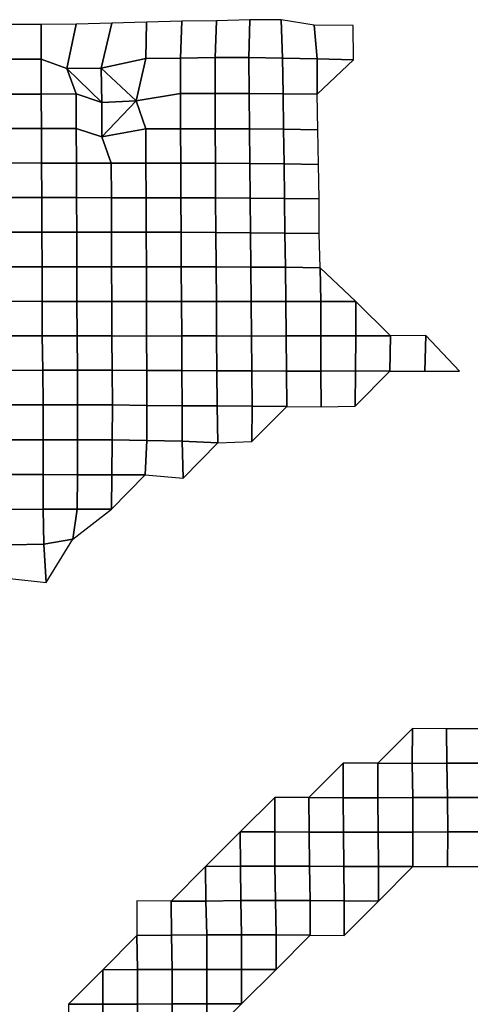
# Model space of a CAD drawing. Extents: x -2.4 to 84.8, y -2.1 to 56.9.
# Tile 10 of 14: x 38.3 to 50, y 29.3 to 54.7. Entities that reach past the tile are written whole.
import ezdxf

# ---------------------------------------------------------------- set-up
doc = ezdxf.new("R2010")
doc.units = 0

msp = doc.modelspace()

# ---------------------------------------------------------------- linework, layer by layer
at = {"layer": 'camera'}
for points in [[(43.4069, 54.6616, -871.4527), (43.3719, 53.7116, -870.9442), (44.247, 53.719, -870.9457), (44.268, 54.6916, -871.3842)], [(44.268, 54.6916, -871.3842), (44.247, 53.719, -870.9457), (45.1123, 53.6967, -870.7106), (45.0765, 54.6908, -871.0339)], [(45.0765, 54.6908, -871.0339), (45.1123, 53.6967, -870.7106), (46.0103, 53.6787, -870.683), (45.9346, 54.5542, -870.5318)], [(37.9729, 54.5649, -870.9451), (37.9749, 53.6737, -871.0546), (38.8799, 53.6738, -871.0721), (38.8776, 54.5641, -870.9608)], [(38.8776, 54.5641, -870.9608), (38.8799, 53.6738, -871.0721), (39.5411, 53.4279, -871.1846), (39.783, 54.5734, -871.0652)], [(39.783, 54.5734, -871.0652), (39.5411, 53.4279, -871.1846), (40.4282, 53.4379, -871.0191), (40.7046, 54.5996, -871.0241)], [(40.7046, 54.5996, -871.0241), (40.4282, 53.4379, -871.0191), (41.5793, 53.6893, -870.8911), (41.597, 54.6252, -871.1802)], [(41.597, 54.6252, -871.1802), (41.5793, 53.6893, -870.8911), (42.4798, 53.6964, -870.8944), (42.5108, 54.6538, -871.2455)], [(42.5108, 54.6538, -871.2455), (42.4798, 53.6964, -870.8944), (43.3719, 53.7116, -870.9442), (43.4069, 54.6616, -871.4527)], [(45.9346, 54.5542, -870.5318), (46.0103, 53.6787, -870.683), (46.9467, 53.6521, -870.6791), (46.942, 54.545, -870.5853)], [(37.9749, 53.6737, -871.0546), (37.9762, 52.7642, -871.0074), (38.8757, 52.7658, -870.9981), (38.8799, 53.6738, -871.0721)], [(38.8799, 53.6738, -871.0721), (38.8757, 52.7658, -870.9981), (39.7773, 52.7747, -871.0741), (39.5411, 53.4279, -871.1846)], [(41.3303, 52.5952, -871.0234), (41.5793, 53.6893, -870.8911), (40.4282, 53.4379, -871.0191)], [(41.5793, 53.6893, -870.8911), (41.3303, 52.5952, -871.0234), (42.4783, 52.7811, -870.9965), (42.4798, 53.6964, -870.8944)], [(42.4798, 53.6964, -870.8944), (42.4783, 52.7811, -870.9965), (43.3713, 52.7887, -870.9913), (43.3719, 53.7116, -870.9442)], [(43.3719, 53.7116, -870.9442), (43.3713, 52.7887, -870.9913), (44.2565, 52.7891, -870.9726), (44.247, 53.719, -870.9457)], [(44.247, 53.719, -870.9457), (44.2565, 52.7891, -870.9726), (45.134, 52.7738, -870.7638), (45.1123, 53.6967, -870.7106)], [(45.1123, 53.6967, -870.7106), (45.134, 52.7738, -870.7638), (46.0146, 52.7635, -870.5846), (46.0103, 53.6787, -870.683)], [(46.0103, 53.6787, -870.683), (46.0146, 52.7635, -870.5846), (46.9467, 53.6521, -870.6791)], [(39.5411, 53.4279, -871.1846), (40.4438, 52.5528, -871.0816), (40.4282, 53.4379, -871.0191)], [(39.7773, 52.7747, -871.0741), (40.4438, 52.5528, -871.0816), (39.5411, 53.4279, -871.1846)], [(40.4282, 53.4379, -871.0191), (40.4438, 52.5528, -871.0816), (41.3303, 52.5952, -871.0234)], [(37.9762, 52.7642, -871.0074), (37.9881, 51.8792, -871.2537), (38.8856, 51.8804, -871.2425), (38.8757, 52.7658, -870.9981)], [(38.8757, 52.7658, -870.9981), (38.8856, 51.8804, -871.2425), (39.7825, 51.8772, -871.1818), (39.7773, 52.7747, -871.0741)], [(39.7773, 52.7747, -871.0741), (39.7825, 51.8772, -871.1818), (40.4473, 51.6635, -871.1228), (40.4438, 52.5528, -871.0816)], [(41.3303, 52.5952, -871.0234), (41.5791, 51.8685, -871.0659), (42.4785, 51.872, -871.0716), (42.4783, 52.7811, -870.9965)], [(42.4783, 52.7811, -870.9965), (42.4785, 51.872, -871.0716), (43.3714, 51.8752, -871.0595), (43.3713, 52.7887, -870.9913)], [(43.3713, 52.7887, -870.9913), (43.3714, 51.8752, -871.0595), (44.2587, 51.8724, -871.024), (44.2565, 52.7891, -870.9726)], [(44.2565, 52.7891, -870.9726), (44.2587, 51.8724, -871.024), (45.1424, 51.8643, -870.8908), (45.134, 52.7738, -870.7638)], [(45.134, 52.7738, -870.7638), (45.1424, 51.8643, -870.8908), (46.0278, 51.8477, -870.7222), (46.0146, 52.7635, -870.5846)], [(40.4438, 52.5528, -871.0816), (40.4473, 51.6635, -871.1228), (41.3303, 52.5952, -871.0234)], [(40.4473, 51.6635, -871.1228), (41.5791, 51.8685, -871.0659), (41.3303, 52.5952, -871.0234)], [(37.9881, 51.8792, -871.2537), (37.9949, 50.9911, -871.435), (38.8882, 50.9853, -871.3159), (38.8856, 51.8804, -871.2425)], [(38.8856, 51.8804, -871.2425), (38.8882, 50.9853, -871.3159), (39.7862, 50.9829, -871.2809), (39.7825, 51.8772, -871.1818)], [(39.7825, 51.8772, -871.1818), (39.7862, 50.9829, -871.2809), (40.6868, 50.9821, -871.2934), (40.4473, 51.6635, -871.1228)], [(40.4473, 51.6635, -871.1228), (40.6868, 50.9821, -871.2934), (41.5858, 50.9819, -871.2853), (41.5791, 51.8685, -871.0659)], [(41.5791, 51.8685, -871.0659), (41.5858, 50.9819, -871.2853), (42.485, 50.9857, -871.3028), (42.4785, 51.872, -871.0716)], [(42.4785, 51.872, -871.0716), (42.485, 50.9857, -871.3028), (43.3811, 50.9858, -871.2826), (43.3714, 51.8752, -871.0595)], [(43.3714, 51.8752, -871.0595), (43.3811, 50.9858, -871.2826), (44.2691, 50.976, -871.1597), (44.2587, 51.8724, -871.024)], [(44.2587, 51.8724, -871.024), (44.2691, 50.976, -871.1597), (45.1557, 50.9649, -871.0202), (45.1424, 51.8643, -870.8908)], [(45.1424, 51.8643, -870.8908), (45.1557, 50.9649, -871.0202), (46.0428, 50.952, -870.8706), (46.0278, 51.8477, -870.7222)], [(37.9949, 50.9911, -871.435), (37.9937, 50.0996, -871.4631), (38.8932, 50.0983, -871.4484), (38.8882, 50.9853, -871.3159)], [(38.8882, 50.9853, -871.3159), (38.8932, 50.0983, -871.4484), (39.7926, 50.0961, -871.4303), (39.7862, 50.9829, -871.2809)], [(39.7862, 50.9829, -871.2809), (39.7926, 50.0961, -871.4303), (40.6916, 50.0937, -871.4078), (40.6868, 50.9821, -871.2934)], [(40.6868, 50.9821, -871.2934), (40.6916, 50.0937, -871.4078), (41.5886, 50.0913, -871.3581), (41.5858, 50.9819, -871.2853)], [(41.5858, 50.9819, -871.2853), (41.5886, 50.0913, -871.3581), (42.4889, 50.0934, -871.3911), (42.485, 50.9857, -871.3028)], [(42.485, 50.9857, -871.3028), (42.4889, 50.0934, -871.3911), (43.3862, 50.0913, -871.3816), (43.3811, 50.9858, -871.2826)], [(43.3811, 50.9858, -871.2826), (43.3862, 50.0913, -871.3816), (44.2769, 50.081, -871.2888), (44.2691, 50.976, -871.1597)], [(44.2691, 50.976, -871.1597), (44.2769, 50.081, -871.2888), (45.1667, 50.0711, -871.1877), (45.1557, 50.9649, -871.0202)], [(45.1557, 50.9649, -871.0202), (45.1667, 50.0711, -871.1877), (46.0589, 50.0621, -871.0738), (46.0428, 50.952, -870.8706)], [(37.9937, 50.0996, -871.4631), (37.9967, 49.2055, -871.5571), (38.8975, 49.206, -871.568), (38.8932, 50.0983, -871.4484)], [(38.8932, 50.0983, -871.4484), (38.8975, 49.206, -871.568), (39.7981, 49.2061, -871.5752), (39.7926, 50.0961, -871.4303)], [(39.7926, 50.0961, -871.4303), (39.7981, 49.2061, -871.5752), (40.6974, 49.2052, -871.5635), (40.6916, 50.0937, -871.4078)], [(40.6916, 50.0937, -871.4078), (40.6974, 49.2052, -871.5635), (41.5928, 49.1999, -871.465), (41.5886, 50.0913, -871.3581)], [(41.5886, 50.0913, -871.3581), (41.5928, 49.1999, -871.465), (42.4942, 49.2001, -871.4864), (42.4889, 50.0934, -871.3911)], [(42.4889, 50.0934, -871.3911), (42.4942, 49.2001, -871.4864), (43.3928, 49.1965, -871.4704), (43.3862, 50.0913, -871.3816)], [(43.3862, 50.0913, -871.3816), (43.3928, 49.1965, -871.4704), (44.2873, 49.1887, -871.4369), (44.2769, 50.081, -871.2888)], [(44.2769, 50.081, -871.2888), (44.2873, 49.1887, -871.4369), (45.1787, 49.1799, -871.3571), (45.1667, 50.0711, -871.1877)], [(45.1667, 50.0711, -871.1877), (45.1787, 49.1799, -871.3571), (46.063, 49.1683, -871.2169), (46.0589, 50.0621, -871.0738)], [(37.9967, 49.2055, -871.5571), (37.9969, 48.3077, -871.5842), (38.9, 48.3112, -871.6455), (38.8975, 49.206, -871.568)], [(38.8975, 49.206, -871.568), (38.9, 48.3112, -871.6455), (39.7962, 48.3052, -871.5378), (39.7981, 49.2061, -871.5752)], [(39.7981, 49.2061, -871.5752), (39.7962, 48.3052, -871.5378), (40.6967, 48.3059, -871.5513), (40.6974, 49.2052, -871.5635)], [(40.6974, 49.2052, -871.5635), (40.6967, 48.3059, -871.5513), (41.596, 48.304, -871.525), (41.5928, 49.1999, -871.465)], [(41.5928, 49.1999, -871.465), (41.596, 48.304, -871.525), (42.4982, 48.3035, -871.5476), (42.4942, 49.2001, -871.4864)], [(42.4942, 49.2001, -871.4864), (42.4982, 48.3035, -871.5476), (43.4013, 48.3049, -871.6124), (43.3928, 49.1965, -871.4704)], [(43.3928, 49.1965, -871.4704), (43.4013, 48.3049, -871.6124), (44.2976, 48.2993, -871.5892), (44.2873, 49.1887, -871.4369)], [(44.2873, 49.1887, -871.4369), (44.2976, 48.2993, -871.5892), (45.1937, 48.2961, -871.5826), (45.1787, 49.1799, -871.3571)], [(45.1787, 49.1799, -871.3571), (45.1937, 48.2961, -871.5826), (46.0851, 48.285, -871.472), (46.063, 49.1683, -871.2169)], [(37.9969, 48.3077, -871.5842), (37.9988, 47.4161, -871.6791), (38.8994, 47.4148, -871.6754), (38.9, 48.3112, -871.6455)], [(38.9, 48.3112, -871.6455), (38.8994, 47.4148, -871.6754), (39.7995, 47.4114, -871.6351), (39.7962, 48.3052, -871.5378)], [(39.7962, 48.3052, -871.5378), (39.7995, 47.4114, -871.6351), (40.6999, 47.41, -871.6246), (40.6967, 48.3059, -871.5513)], [(40.6967, 48.3059, -871.5513), (40.6999, 47.41, -871.6246), (41.601, 47.4089, -871.616), (41.596, 48.304, -871.525)], [(41.596, 48.304, -871.525), (41.601, 47.4089, -871.616), (42.5055, 47.411, -871.6773), (42.4982, 48.3035, -871.5476)], [(42.4982, 48.3035, -871.5476), (42.5055, 47.411, -871.6773), (43.4087, 47.4132, -871.7395), (43.4013, 48.3049, -871.6124)], [(43.4013, 48.3049, -871.6124), (43.4087, 47.4132, -871.7395), (44.3046, 47.4098, -871.6853), (44.2976, 48.2993, -871.5892)], [(44.2976, 48.2993, -871.5892), (44.3046, 47.4098, -871.6853), (45.2029, 47.4097, -871.683), (45.1937, 48.2961, -871.5826)], [(45.1937, 48.2961, -871.5826), (45.2029, 47.4097, -871.683), (46.1028, 47.4116, -871.7), (46.0851, 48.285, -871.472)], [(46.0851, 48.285, -871.472), (46.1028, 47.4116, -871.7), (47.0068, 47.4144, -871.7596)], [(37.9988, 47.4161, -871.6791), (38.0027, 46.5212, -871.756), (38.9064, 46.5262, -871.8388), (38.8994, 47.4148, -871.6754)], [(38.8994, 47.4148, -871.6754), (38.9064, 46.5262, -871.8388), (39.8066, 46.5258, -871.8327), (39.7995, 47.4114, -871.6351)], [(39.7995, 47.4114, -871.6351), (39.8066, 46.5258, -871.8327), (40.704, 46.5227, -871.7833), (40.6999, 47.41, -871.6246)], [(40.6999, 47.41, -871.6246), (40.704, 46.5227, -871.7833), (41.6011, 46.5172, -871.7198), (41.601, 47.4089, -871.616)], [(41.601, 47.4089, -871.616), (41.6011, 46.5172, -871.7198), (42.5092, 46.5233, -871.8755), (42.5055, 47.411, -871.6773)], [(42.5055, 47.411, -871.6773), (42.5092, 46.5233, -871.8755), (43.4129, 46.5231, -871.9099), (43.4087, 47.4132, -871.7395)], [(43.4087, 47.4132, -871.7395), (43.4129, 46.5231, -871.9099), (44.3127, 46.5187, -871.8634), (44.3046, 47.4098, -871.6853)], [(44.3046, 47.4098, -871.6853), (44.3127, 46.5187, -871.8634), (45.2111, 46.522, -871.8184), (45.2029, 47.4097, -871.683)], [(45.2029, 47.4097, -871.683), (45.2111, 46.522, -871.8184), (46.1092, 46.5228, -871.8051), (46.1028, 47.4116, -871.7)], [(46.1028, 47.4116, -871.7), (46.1092, 46.5228, -871.8051), (47.009, 46.5283, -871.8438), (47.0068, 47.4144, -871.7596)], [(47.0068, 47.4144, -871.7596), (47.009, 46.5283, -871.8438), (47.91, 46.5273, -871.8984)], [(38.0027, 46.5212, -871.756), (38.0123, 45.6326, -871.9739), (38.9157, 45.6372, -872.011), (38.9064, 46.5262, -871.8388)], [(38.9064, 46.5262, -871.8388), (38.9157, 45.6372, -872.011), (39.8171, 45.6389, -872.0182), (39.8066, 46.5258, -871.8327)], [(39.8066, 46.5258, -871.8327), (39.8171, 45.6389, -872.0182), (40.7157, 45.6373, -872.0177), (40.704, 46.5227, -871.7833)], [(40.704, 46.5227, -871.7833), (40.7157, 45.6373, -872.0177), (41.6112, 45.6331, -872.0322), (41.6011, 46.5172, -871.7198)], [(41.6011, 46.5172, -871.7198), (41.6112, 45.6331, -872.0322), (42.5121, 45.6271, -872.0669), (42.5092, 46.5233, -871.8755)], [(42.5092, 46.5233, -871.8755), (42.5121, 45.6271, -872.0669), (43.4173, 45.6239, -872.0668), (43.4129, 46.5231, -871.9099)], [(43.4129, 46.5231, -871.9099), (43.4173, 45.6239, -872.0668), (44.3227, 45.6183, -872.0258), (44.3127, 46.5187, -871.8634)], [(44.3127, 46.5187, -871.8634), (44.3227, 45.6183, -872.0258), (45.2145, 45.6151, -871.8274), (45.2111, 46.522, -871.8184)], [(45.2111, 46.522, -871.8184), (45.2145, 45.6151, -871.8274), (46.1074, 45.6157, -871.7543), (46.1092, 46.5228, -871.8051)], [(46.1092, 46.5228, -871.8051), (46.1074, 45.6157, -871.7543), (46.9988, 45.6163, -871.6605), (47.009, 46.5283, -871.8438)], [(47.009, 46.5283, -871.8438), (46.9988, 45.6163, -871.6605), (47.8934, 45.6118, -871.5976), (47.91, 46.5273, -871.8984)], [(47.91, 46.5273, -871.8984), (47.8934, 45.6118, -871.5976), (48.7931, 45.612, -871.5983), (48.8198, 46.5369, -872.0759)], [(48.8198, 46.5369, -872.0759), (48.7931, 45.612, -871.5983), (49.6884, 45.6083, -871.5223)], [(38.0123, 45.6326, -871.9739), (38.0219, 44.7394, -872.1661), (38.9255, 44.7463, -872.212), (38.9157, 45.6372, -872.011)], [(38.9157, 45.6372, -872.011), (38.9255, 44.7463, -872.212), (39.8192, 44.7428, -872.0754), (39.8171, 45.6389, -872.0182)], [(39.8171, 45.6389, -872.0182), (39.8192, 44.7428, -872.0754), (40.7203, 44.7428, -872.1371), (40.7157, 45.6373, -872.0177)], [(40.7157, 45.6373, -872.0177), (40.7203, 44.7428, -872.1371), (41.6106, 44.7269, -872.0322), (41.6112, 45.6331, -872.0322)], [(41.6112, 45.6331, -872.0322), (41.6106, 44.7269, -872.0322), (42.5217, 44.7189, -872.2171), (42.5121, 45.6271, -872.0669)], [(42.5121, 45.6271, -872.0669), (42.5217, 44.7189, -872.2171), (43.4268, 44.7133, -872.2), (43.4173, 45.6239, -872.0668)], [(43.4173, 45.6239, -872.0668), (43.4268, 44.7133, -872.2), (44.329, 44.705, -872.0919), (44.3227, 45.6183, -872.0258)], [(44.3227, 45.6183, -872.0258), (44.329, 44.705, -872.0919), (45.2245, 44.6988, -871.8505), (45.2145, 45.6151, -871.8274)], [(45.2145, 45.6151, -871.8274), (45.2245, 44.6988, -871.8505), (46.1111, 44.6888, -871.7903), (46.1074, 45.6157, -871.7543)], [(46.1074, 45.6157, -871.7543), (46.1111, 44.6888, -871.7903), (46.9897, 44.7083, -871.5252), (46.9988, 45.6163, -871.6605)], [(46.9988, 45.6163, -871.6605), (46.9897, 44.7083, -871.5252), (47.8934, 45.6118, -871.5976)], [(38.0219, 44.7394, -872.1661), (38.0228, 43.8359, -872.1528), (38.9259, 43.8412, -872.1917), (38.9255, 44.7463, -872.212)], [(38.9255, 44.7463, -872.212), (38.9259, 43.8412, -872.1917), (39.8203, 43.8395, -872.0952), (39.8192, 44.7428, -872.0754)], [(39.8192, 44.7428, -872.0754), (39.8203, 43.8395, -872.0952), (40.7142, 43.8405, -872.0787), (40.7203, 44.7428, -872.1371)], [(40.7203, 44.7428, -872.1371), (40.7142, 43.8405, -872.0787), (41.6123, 43.8196, -872.0413), (41.6106, 44.7269, -872.0322)], [(41.6106, 44.7269, -872.0322), (41.6123, 43.8196, -872.0413), (42.5235, 43.8064, -872.1828), (42.5217, 44.7189, -872.2171)], [(42.5217, 44.7189, -872.2171), (42.5235, 43.8064, -872.1828), (43.4443, 43.7562, -872.0764), (43.4268, 44.7133, -872.2)], [(43.4268, 44.7133, -872.2), (43.4443, 43.7562, -872.0764), (44.3264, 43.794, -872.0031), (44.329, 44.705, -872.0919)], [(44.329, 44.705, -872.0919), (44.3264, 43.794, -872.0031), (45.2245, 44.6988, -871.8505)], [(38.0228, 43.8359, -872.1528), (38.0321, 42.9398, -872.3159), (38.927, 42.9397, -872.1917), (38.9259, 43.8412, -872.1917)], [(38.9259, 43.8412, -872.1917), (38.927, 42.9397, -872.1917), (39.8135, 42.9342, -871.9699), (39.8203, 43.8395, -872.0952)], [(39.8203, 43.8395, -872.0952), (39.8135, 42.9342, -871.9699), (40.7008, 42.9369, -871.8531), (40.7142, 43.8405, -872.0787)], [(40.7142, 43.8405, -872.0787), (40.7008, 42.9369, -871.8531), (41.5649, 42.9372, -871.5595), (41.6123, 43.8196, -872.0413)], [(41.6123, 43.8196, -872.0413), (41.5649, 42.9372, -871.5595), (42.5437, 42.8495, -872.0882), (42.5235, 43.8064, -872.1828)], [(42.5235, 43.8064, -872.1828), (42.5437, 42.8495, -872.0882), (43.4443, 43.7562, -872.0764)], [(38.0321, 42.9398, -872.3159), (38.0422, 42.0341, -872.3886), (38.9252, 42.0472, -872.1638), (38.927, 42.9397, -872.1917)], [(38.927, 42.9397, -872.1917), (38.9252, 42.0472, -872.1638), (39.8113, 42.0505, -872.0253), (39.8135, 42.9342, -871.9699)], [(39.8135, 42.9342, -871.9699), (39.8113, 42.0505, -872.0253), (40.6926, 42.0491, -871.7401), (40.7008, 42.9369, -871.8531)], [(40.7008, 42.9369, -871.8531), (40.6926, 42.0491, -871.7401), (41.5649, 42.9372, -871.5595)], [(38.0422, 42.0341, -872.3886), (38.055, 41.1222, -872.3237), (38.942, 41.1412, -872.2149), (38.9252, 42.0472, -872.1638)], [(38.9252, 42.0472, -872.1638), (38.942, 41.1412, -872.2149), (39.694, 41.2701, -871.2832), (39.8113, 42.0505, -872.0253)], [(39.8113, 42.0505, -872.0253), (39.694, 41.2701, -871.2832), (40.6926, 42.0491, -871.7401)], [(38.942, 41.1412, -872.2149), (39.0078, 40.1502, -872.1815), (39.694, 41.2701, -871.2832)], [(38.055, 41.1222, -872.3237), (38.0705, 40.2521, -872.4111), (39.0078, 40.1502, -872.1815), (38.942, 41.1412, -872.2149)], [(47.5777, 35.4832, -865.8473), (48.4645, 35.4783, -865.7231), (48.4772, 36.3812, -865.949)], [(48.4772, 36.3812, -865.949), (48.4645, 35.4783, -865.7231), (49.3613, 35.4809, -865.7807), (49.3579, 36.3717, -865.7165)], [(49.3579, 36.3717, -865.7165), (49.3613, 35.4809, -865.7807), (50.255, 35.4811, -865.7813), (50.2515, 36.3719, -865.7172)], [(45.7968, 34.5943, -865.9737), (46.6871, 34.5919, -865.909), (46.6874, 35.4856, -865.912)], [(46.6874, 35.4856, -865.912), (46.6871, 34.5919, -865.909), (47.5809, 34.5921, -865.9096), (47.5777, 35.4832, -865.8473)], [(47.5777, 35.4832, -865.8473), (47.5809, 34.5921, -865.9096), (48.4813, 34.5971, -866.0305), (48.4645, 35.4783, -865.7231)], [(48.4645, 35.4783, -865.7231), (48.4813, 34.5971, -866.0305), (49.3758, 34.5976, -866.0396), (49.3613, 35.4809, -865.7807)], [(49.3613, 35.4809, -865.7807), (49.3758, 34.5976, -866.0396), (50.2697, 34.5978, -866.0403), (50.255, 35.4811, -865.7813)], [(44.0209, 33.7093, -866.2082), (44.9149, 33.7095, -866.2088), (44.9136, 34.6023, -866.1812)], [(44.9136, 34.6023, -866.1812), (44.9149, 33.7095, -866.2088), (45.8017, 33.7044, -866.0717), (45.7968, 34.5943, -865.9737)], [(45.7968, 34.5943, -865.9737), (45.8017, 33.7044, -866.0717), (46.6957, 33.7046, -866.0724), (46.6871, 34.5919, -865.909)], [(47.5809, 34.5921, -865.9096), (47.5905, 33.7054, -866.0902), (48.486, 33.7066, -866.1169), (48.4813, 34.5971, -866.0305)], [(48.4813, 34.5971, -866.0305), (48.486, 33.7066, -866.1169), (49.3877, 33.7121, -866.2538), (49.3758, 34.5976, -866.0396)], [(49.3758, 34.5976, -866.0396), (49.3877, 33.7121, -866.2538), (50.2819, 33.7123, -866.2545), (50.2697, 34.5978, -866.0403)], [(46.6871, 34.5919, -865.909), (46.6957, 33.7046, -866.0724), (47.5905, 33.7054, -866.0902), (47.5809, 34.5921, -865.9096)], [(43.1272, 32.8156, -866.2193), (44.0267, 32.8199, -866.3273), (44.0209, 33.7093, -866.2082)], [(44.0209, 33.7093, -866.2082), (44.0267, 32.8199, -866.3273), (44.9208, 32.8201, -866.3279), (44.9149, 33.7095, -866.2088)], [(44.9149, 33.7095, -866.2088), (44.9208, 32.8201, -866.3279), (45.815, 32.8202, -866.3285), (45.8017, 33.7044, -866.0717)], [(45.8017, 33.7044, -866.0717), (45.815, 32.8202, -866.3285), (46.7009, 32.8146, -866.1741), (46.6957, 33.7046, -866.0724)], [(46.6957, 33.7046, -866.0724), (46.7009, 32.8146, -866.1741), (47.5926, 32.8132, -866.1314), (47.5905, 33.7054, -866.0902)], [(47.5905, 33.7054, -866.0902), (47.5926, 32.8132, -866.1314), (48.4881, 32.8143, -866.1577), (48.486, 33.7066, -866.1169)], [(48.486, 33.7066, -866.1169), (48.4881, 32.8143, -866.1577), (49.3794, 32.8128, -866.1109), (49.3877, 33.7121, -866.2538)], [(49.3877, 33.7121, -866.2538), (49.3794, 32.8128, -866.1109), (50.2762, 32.8147, -866.1589), (50.2819, 33.7123, -866.2545)], [(42.2361, 31.9238, -866.2815), (43.1293, 31.9234, -866.2654), (43.1272, 32.8156, -866.2193)], [(43.1272, 32.8156, -866.2193), (43.1293, 31.9234, -866.2654), (44.0376, 31.9339, -866.5475), (44.0267, 32.8199, -866.3273)], [(44.0267, 32.8199, -866.3273), (44.0376, 31.9339, -866.5475), (44.932, 31.9341, -866.5481), (44.9208, 32.8201, -866.3279)], [(44.9208, 32.8201, -866.3279), (44.932, 31.9341, -866.5481), (45.8264, 31.9343, -866.5487), (45.815, 32.8202, -866.3285)], [(45.815, 32.8202, -866.3285), (45.8264, 31.9343, -866.5487), (46.7096, 31.9267, -866.3385), (46.7009, 32.8146, -866.1741)], [(46.7009, 32.8146, -866.1741), (46.7096, 31.9267, -866.3385), (47.5979, 31.923, -866.2312), (47.5926, 32.8132, -866.1314)], [(47.5926, 32.8132, -866.1314), (47.5979, 31.923, -866.2312), (48.4881, 32.8143, -866.1577)], [(41.3463, 31.927, -866.3715), (41.3492, 31.0352, -866.4368), (42.2473, 31.0383, -866.5175), (42.2361, 31.9238, -866.2815)], [(42.2361, 31.9238, -866.2815), (42.2473, 31.0383, -866.5175), (43.1553, 31.0482, -866.7931), (43.1293, 31.9234, -866.2654)], [(43.1293, 31.9234, -866.2654), (43.1553, 31.0482, -866.7931), (44.0526, 31.0503, -866.8485), (44.0376, 31.9339, -866.5475)], [(44.0376, 31.9339, -866.5475), (44.0526, 31.0503, -866.8485), (44.9473, 31.0505, -866.8491), (44.932, 31.9341, -866.5481)], [(44.932, 31.9341, -866.5481), (44.9473, 31.0505, -866.8491), (45.8259, 31.0398, -866.542), (45.8264, 31.9343, -866.5487)], [(45.8264, 31.9343, -866.5487), (45.8259, 31.0398, -866.542), (46.7113, 31.0339, -866.3736), (46.7096, 31.9267, -866.3385)], [(46.7096, 31.9267, -866.3385), (46.7113, 31.0339, -866.3736), (47.5979, 31.923, -866.2312)], [(40.4688, 30.1473, -866.7207), (41.3638, 30.1513, -866.7447), (41.3492, 31.0352, -866.4368)], [(41.3492, 31.0352, -866.4368), (41.3638, 30.1513, -866.7447), (42.259, 30.1525, -866.7618), (42.2473, 31.0383, -866.5175)], [(42.2473, 31.0383, -866.5175), (42.259, 30.1525, -866.7618), (43.1577, 30.1555, -866.8456), (43.1553, 31.0482, -866.7931)], [(43.1553, 31.0482, -866.7931), (43.1577, 30.1555, -866.8456), (44.0544, 30.1571, -866.8863), (44.0526, 31.0503, -866.8485)], [(44.0526, 31.0503, -866.8485), (44.0544, 30.1571, -866.8863), (44.9499, 30.1578, -866.9016), (44.9473, 31.0505, -866.8491)], [(44.9473, 31.0505, -866.8491), (44.9499, 30.1578, -866.9016), (45.8259, 31.0398, -866.542)], [(39.5792, 29.2602, -866.8529), (40.4718, 29.2595, -866.8116), (40.4688, 30.1473, -866.7207)], [(40.4688, 30.1473, -866.7207), (40.4718, 29.2595, -866.8116), (41.3665, 29.2596, -866.8118), (41.3638, 30.1513, -866.7447)], [(41.3638, 30.1513, -866.7447), (41.3665, 29.2596, -866.8118), (42.2673, 29.264, -866.9362), (42.259, 30.1525, -866.7618)], [(42.259, 30.1525, -866.7618), (42.2673, 29.264, -866.9362), (43.162, 29.2641, -866.9364), (43.1577, 30.1555, -866.8456)], [(43.1577, 30.1555, -866.8456), (43.162, 29.2641, -866.9364), (44.0568, 29.2642, -866.9369), (44.0544, 30.1571, -866.8863)], [(44.0544, 30.1571, -866.8863), (44.0568, 29.2642, -866.9369), (44.9499, 30.1578, -866.9016)], [(39.5792, 29.2602, -866.8529), (39.5829, 28.3703, -866.9465), (40.4767, 28.372, -866.946), (40.4718, 29.2595, -866.8116)], [(40.4718, 29.2595, -866.8116), (40.4767, 28.372, -866.946), (41.3739, 28.3733, -866.9944), (41.3665, 29.2596, -866.8118)], [(41.3665, 29.2596, -866.8118), (41.3739, 28.3733, -866.9944), (42.2694, 28.3713, -866.9868), (42.2673, 29.264, -866.9362)], [(42.2673, 29.264, -866.9362), (42.2694, 28.3713, -866.9868), (43.1643, 28.371, -866.9852), (43.162, 29.2641, -866.9364)], [(43.162, 29.2641, -866.9364), (43.1643, 28.371, -866.9852), (44.0568, 29.2642, -866.9369)]]:
    msp.add_3dface(points, dxfattribs=at)

doc.saveas('drawing.dxf')
